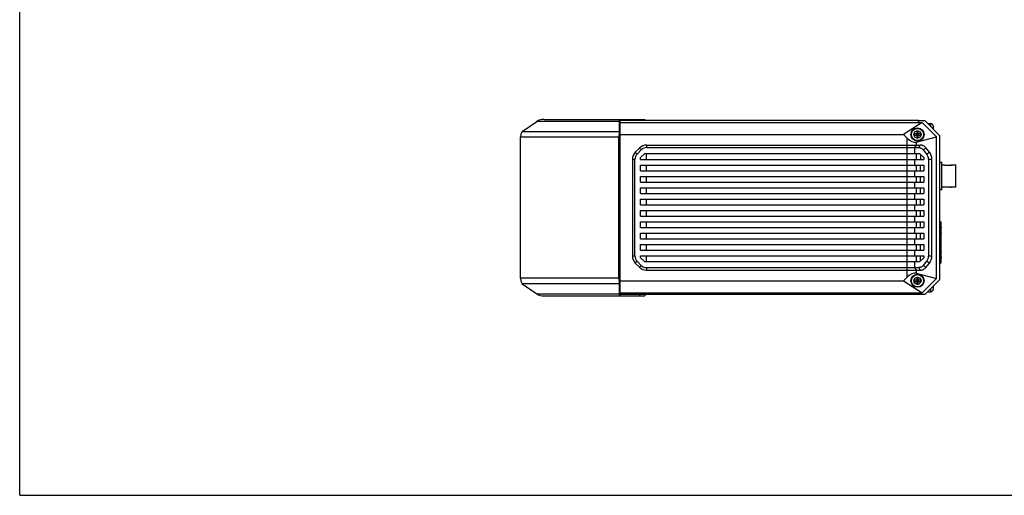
# Model space of a CAD drawing. Header units: millimetres. Extents: x 0 to 594, y 0 to 420.
# Tile 1 of 10: x 0 to 391, y 0 to 189. Entities that reach past the tile are written whole.
import ezdxf

# ---------------------------------------------------------------- set-up
doc = ezdxf.new("R2010")
doc.units = ezdxf.units.MM
doc.header["$LTSCALE"] = 32.67
doc.layers.get('0').update_dxf_attribs({"linetype": 'CONTINUOUS'})
doc.layers.add('00_COMPONENTS', color=7, linetype='CONTINUOUS')
doc.layers.add('20_ALL_FEATURES', color=7, linetype='CONTINUOUS')

msp = doc.modelspace()

# ---------------------------------------------------------------- linework, layer by layer
at = {"color": 7}
for q in [(0, 420), (594, 0)]:
    msp.add_line((0, 0), q, dxfattribs=at)
at = {"layer": '00_COMPONENTS', "color": 7}
for p, q in [((238.098, 148.581), (238.098, 79.581)), ((356.598, 148.581), (238.098, 148.581)), ((356.598, 147.894), (356.598, 148.581)), ((356.698, 148.581), (359.098, 148.581)), ((356.698, 148.581), (356.698, 147.894)), ((359.098, 148.581), (365.098, 142.581)), ((238.098, 147.894), (358.048, 147.894)), ((358.048, 147.894), (350.698, 143.081)), ((363.723, 142.219), (358.048, 147.894)), ((360.478, 147.406), (361.508, 147.406)), ((360.478, 147.406), (360.478, 147.201)), ((362.508, 146.406), (362.508, 145.171)), ((238.098, 143.081), (350.698, 143.081)), ((350.698, 143.081), (352.147, 141.632)), ((355.678, 143.331), (354.878, 143.331)), ((354.878, 143.331), (354.878, 142.831)), ((354.878, 142.831), (355.678, 142.831)), ((355.676, 140.097), (363.723, 142.219)), ((355.89, 142.743), (356.566, 143.419)), ((355.89, 143.419), (356.566, 142.743)), ((356.478, 144.431), (355.978, 144.431)), ((355.978, 144.431), (355.978, 143.631)), ((355.978, 143.331), (356.478, 143.331)), ((355.978, 143.331), (355.978, 142.831)), ((355.978, 143.081), (356.478, 143.081)), ((356.478, 142.831), (355.978, 142.831)), ((355.978, 142.531), (355.978, 141.731)), ((355.978, 141.731), (356.478, 141.731)), ((356.228, 142.831), (356.228, 143.331)), ((356.478, 143.631), (356.478, 144.431)), ((356.478, 142.831), (356.478, 143.331)), ((356.478, 141.731), (356.478, 142.531)), ((357.578, 143.331), (356.778, 143.331)), ((356.778, 142.831), (357.578, 142.831)), ((357.578, 142.831), (357.578, 143.331)), ((363.723, 85.944), (363.723, 142.219)), ((365.098, 85.581), (365.098, 142.581)), ((245.926, 137.71), (244.269, 136.053)), ((244.976, 135.346), (246.633, 137.003)), ((248.755, 138.881), (357.369, 138.881)), ((248.755, 137.881), (356.78, 137.881)), ((358.496, 137.003), (359.836, 135.346)), ((360.996, 136.053), (359.656, 137.71)), ((243.098, 133.224), (243.098, 94.938)), ((244.098, 94.938), (244.098, 133.224)), ((246.398, 133.931), (247.898, 135.431)), ((246.398, 133.231), (246.398, 133.931)), ((246.398, 133.231), (358.698, 133.231)), ((357.198, 135.431), (247.898, 135.431)), ((357.198, 135.431), (358.698, 133.931)), ((358.698, 133.931), (358.698, 133.231)), ((360.547, 133.224), (360.547, 94.938)), ((361.944, 94.938), (361.944, 133.224)), ((365.173, 132.831), (365.173, 134.831)), ((246.398, 128.731), (246.398, 130.931)), ((246.398, 130.931), (358.698, 130.931)), ((358.698, 130.931), (358.698, 128.731)), ((246.398, 128.731), (358.698, 128.731)), ((246.398, 124.231), (246.398, 126.431)), ((246.398, 126.431), (358.698, 126.431)), ((358.698, 126.431), (358.698, 124.231)), ((246.398, 124.231), (358.698, 124.231)), ((246.398, 119.731), (246.398, 121.931)), ((246.398, 121.931), (358.698, 121.931)), ((358.698, 121.931), (358.698, 119.731)), ((246.398, 119.731), (358.698, 119.731)), ((246.398, 115.231), (246.398, 117.431)), ((246.398, 117.431), (358.698, 117.431)), ((358.698, 117.431), (358.698, 115.231)), ((365.173, 118.431), (365.173, 120.431)), ((246.398, 115.231), (358.698, 115.231)), ((246.398, 110.731), (246.398, 112.931)), ((246.398, 112.931), (358.698, 112.931)), ((246.398, 110.731), (358.698, 110.731)), ((358.698, 112.931), (358.698, 110.731)), ((246.398, 106.231), (246.398, 108.431)), ((246.398, 108.431), (358.698, 108.431)), ((246.398, 106.231), (358.698, 106.231)), ((358.698, 108.431), (358.698, 106.231)), ((365.198, 108.371), (365.098, 108.371)), ((365.098, 108.171), (365.198, 108.171)), ((365.198, 107.971), (365.098, 107.971)), ((365.198, 106.526), (365.098, 106.521)), ((365.098, 106.013), (365.101, 106.013)), ((365.098, 106.009), (365.14, 106.012)), ((365.112, 108.171), (365.112, 108.371)), ((365.198, 108.171), (365.198, 108.371)), ((365.341, 106.021), (365.358, 106.022)), ((365.348, 106.528), (365.348, 106.035)), ((365.598, 107.971), (365.398, 107.971)), ((365.598, 92.591), (365.598, 107.971)), ((246.398, 101.731), (246.398, 103.931)), ((246.398, 103.931), (358.698, 103.931)), ((246.398, 101.731), (358.698, 101.731)), ((358.698, 103.931), (358.698, 101.731)), ((365.14, 104.351), (365.098, 104.353)), ((365.098, 103.841), (365.198, 103.836)), ((365.098, 102.381), (365.598, 102.381)), ((365.098, 102.331), (365.348, 102.331)), ((365.303, 103.832), (365.318, 103.832)), ((365.318, 103.832), (365.415, 103.828)), ((365.358, 104.34), (365.341, 104.341)), ((365.348, 104.328), (365.348, 103.835)), ((365.348, 102.381), (365.348, 98.181)), ((365.398, 102.381), (365.398, 98.181)), ((365.418, 103.828), (365.415, 103.828)), ((365.425, 103.828), (365.418, 103.828)), ((365.435, 103.828), (365.425, 103.828)), ((246.398, 97.231), (246.398, 99.431)), ((246.398, 99.431), (358.698, 99.431)), ((358.698, 99.431), (358.698, 97.231)), ((365.348, 98.231), (365.098, 98.231)), ((365.098, 98.181), (365.598, 98.181)), ((246.398, 97.231), (358.698, 97.231)), ((246.398, 94.231), (246.398, 94.931)), ((246.398, 94.931), (358.698, 94.931)), ((247.898, 92.731), (246.398, 94.231)), ((357.198, 92.731), (358.698, 94.231)), ((358.698, 94.931), (358.698, 94.231)), ((365.198, 96.726), (365.098, 96.721)), ((365.098, 96.213), (365.101, 96.213)), ((365.098, 96.209), (365.14, 96.212)), ((365.14, 94.551), (365.098, 94.553)), ((365.098, 94.041), (365.198, 94.036)), ((365.198, 96.726), (365.324, 96.731)), ((365.324, 96.731), (365.395, 96.734)), ((365.341, 96.221), (365.358, 96.222)), ((365.358, 94.54), (365.341, 94.541)), ((365.348, 96.728), (365.348, 96.235)), ((365.348, 94.528), (365.348, 94.035)), ((365.395, 96.734), (365.409, 96.734)), ((365.409, 96.734), (365.412, 96.735)), ((365.412, 96.735), (365.415, 96.734)), ((365.412, 96.734), (365.415, 96.734)), ((365.43, 94.028), (365.415, 94.028)), ((244.269, 92.11), (245.926, 90.453)), ((246.633, 91.16), (244.976, 92.817)), ((247.898, 92.731), (357.198, 92.731)), ((248.755, 90.281), (356.78, 90.281)), ((359.836, 92.817), (358.496, 91.16)), ((359.656, 90.453), (360.996, 92.11)), ((365.198, 92.591), (365.098, 92.591)), ((365.198, 92.391), (365.098, 92.391)), ((365.098, 92.191), (365.198, 92.191)), ((365.112, 92.191), (365.112, 92.391)), ((365.198, 92.191), (365.198, 92.391)), ((365.598, 92.591), (365.398, 92.591)), ((248.755, 89.281), (357.369, 89.281)), ((352.147, 86.53), (350.698, 85.081)), ((355.676, 88.065), (363.723, 85.944)), ((356.478, 86.431), (355.978, 86.431)), ((355.978, 86.431), (355.978, 85.631)), ((356.478, 85.631), (356.478, 86.431)), ((238.098, 85.081), (350.698, 85.081)), ((350.698, 85.081), (358.048, 80.269)), ((355.678, 85.331), (354.878, 85.331)), ((354.878, 85.331), (354.878, 84.831)), ((354.878, 84.831), (355.678, 84.831)), ((355.89, 85.419), (356.566, 84.743)), ((355.89, 84.743), (356.566, 85.419)), ((355.978, 85.331), (356.478, 85.331)), ((355.978, 85.331), (355.978, 84.831)), ((355.978, 85.081), (356.478, 85.081)), ((356.478, 84.831), (355.978, 84.831)), ((355.978, 84.531), (355.978, 83.731)), ((355.978, 83.731), (356.478, 83.731)), ((356.228, 84.831), (356.228, 85.331)), ((356.478, 84.831), (356.478, 85.331)), ((356.478, 83.731), (356.478, 84.531)), ((357.578, 85.331), (356.778, 85.331)), ((356.778, 84.831), (357.578, 84.831)), ((357.578, 84.831), (357.578, 85.331)), ((358.048, 80.269), (363.723, 85.944)), ((365.098, 85.581), (359.098, 79.581)), ((362.508, 82.991), (362.508, 81.756)), ((238.098, 80.269), (358.048, 80.269)), ((356.598, 79.581), (238.098, 79.581)), ((356.598, 79.581), (356.598, 80.269)), ((356.698, 79.581), (356.698, 80.269)), ((359.098, 79.581), (356.698, 79.581)), ((360.478, 80.961), (360.478, 80.756)), ((360.478, 80.756), (361.508, 80.756))]:
    msp.add_line(p, q, dxfattribs=at)
at = {"layer": '00_COMPONENTS', "color": 4}
for p, q in [((361.508, 146.171), (361.508, 147.406)), ((352.147, 86.53), (352.147, 141.632)), ((246.633, 137.003), (245.926, 137.71)), ((248.755, 138.881), (248.755, 137.881)), ((355.676, 138.881), (355.088, 137.881)), ((355.088, 137.881), (355.088, 135.431)), ((355.676, 140.097), (355.676, 138.881)), ((356.78, 137.881), (357.369, 138.881)), ((359.656, 137.71), (358.496, 137.003)), ((244.098, 133.224), (243.098, 133.224)), ((244.269, 136.053), (244.976, 135.346)), ((248.634, 135.431), (248.634, 133.231)), ((355.088, 133.231), (355.088, 130.931)), ((355.676, 135.431), (355.676, 133.231)), ((357.478, 135.152), (357.478, 133.231)), ((359.836, 135.346), (360.996, 136.053)), ((361.944, 133.224), (360.547, 133.224)), ((248.634, 130.931), (248.634, 128.731)), ((355.676, 130.931), (355.676, 128.731)), ((357.478, 128.731), (357.478, 130.931)), ((248.634, 126.431), (248.634, 124.231)), ((355.088, 128.731), (355.088, 126.431)), ((355.676, 126.431), (355.676, 124.231)), ((357.478, 124.231), (357.478, 126.431)), ((248.634, 121.931), (248.634, 119.731)), ((355.088, 124.231), (355.088, 121.931)), ((355.676, 121.931), (355.676, 119.731)), ((357.478, 119.731), (357.478, 121.931)), ((248.634, 117.431), (248.634, 115.231)), ((355.088, 119.731), (355.088, 117.431)), ((355.676, 117.431), (355.676, 115.231)), ((357.478, 115.231), (357.478, 117.431)), ((355.088, 115.231), (355.088, 112.931)), ((248.634, 112.931), (248.634, 110.731)), ((355.088, 110.731), (355.088, 108.431)), ((355.676, 112.931), (355.676, 110.731)), ((357.478, 110.731), (357.478, 112.931)), ((248.634, 108.431), (248.634, 106.231)), ((355.088, 106.231), (355.088, 103.931)), ((355.676, 108.431), (355.676, 106.231)), ((357.478, 106.231), (357.478, 108.431)), ((365.098, 108.515), (365.14, 108.628)), ((365.14, 106.012), (365.098, 106.012)), ((365.14, 104.351), (365.14, 106.012)), ((365.198, 107.971), (365.198, 106.526)), ((365.537, 106.035), (365.354, 106.035)), ((365.598, 106.285), (365.398, 106.285)), ((365.537, 108.257), (365.495, 108.238)), ((248.634, 103.931), (248.634, 101.731)), ((355.088, 101.731), (355.088, 99.431)), ((355.676, 103.931), (355.676, 101.731)), ((357.478, 101.731), (357.478, 103.931)), ((365.14, 104.351), (365.098, 104.351)), ((365.198, 103.836), (365.198, 102.381)), ((365.537, 104.328), (365.354, 104.328)), ((248.634, 99.431), (248.634, 97.231)), ((355.676, 99.431), (355.676, 97.231)), ((357.478, 97.231), (357.478, 99.431)), ((365.198, 98.181), (365.198, 96.726)), ((243.098, 94.938), (244.098, 94.938)), ((248.634, 94.931), (248.634, 92.731)), ((355.088, 97.231), (355.088, 94.931)), ((355.676, 94.931), (355.676, 92.731)), ((357.478, 93.011), (357.478, 94.931)), ((360.547, 94.938), (361.944, 94.938)), ((365.14, 96.212), (365.098, 96.212)), ((365.098, 94.551), (365.14, 94.551)), ((365.14, 94.551), (365.14, 96.212)), ((365.198, 94.036), (365.198, 92.591)), ((365.537, 96.235), (365.354, 96.235)), ((365.537, 94.528), (365.354, 94.528)), ((365.598, 94.278), (365.398, 94.278)), ((244.976, 92.817), (244.269, 92.11)), ((245.926, 90.453), (246.633, 91.16)), ((248.755, 90.281), (248.755, 89.281)), ((355.088, 92.731), (355.088, 90.281)), ((355.088, 90.281), (355.676, 89.281)), ((357.369, 89.281), (356.78, 90.281)), ((358.496, 91.16), (359.656, 90.453)), ((360.996, 92.11), (359.836, 92.817)), ((365.14, 91.934), (365.098, 92.048)), ((365.537, 92.306), (365.495, 92.324)), ((355.676, 89.281), (355.676, 88.065)), ((361.508, 80.756), (361.508, 81.991))]:
    msp.add_line(p, q, dxfattribs=at)
at = {"layer": '00_COMPONENTS', "color": 7}
for centre, radius in [((356.228, 143.081), 2.6), ((356.228, 143.081), 2.425), ((356.228, 85.081), 2.6), ((356.228, 85.081), 2.425)]:
    msp.add_circle(centre, radius, dxfattribs=at)
at = {"layer": '00_COMPONENTS', "color": 4}
for centre in [(356.228, 143.081), (356.228, 85.081)]:
    msp.add_circle(centre, 1.425, dxfattribs=at)
at = {"layer": '00_COMPONENTS', "color": 7}
for centre, radius, start, end in [((361.508, 146.406), 1, 0, 90), ((355.678, 143.631), 0.3, 270, 360), ((355.678, 142.531), 0.3, 0, 90), ((356.778, 143.631), 0.3, 180, 270), ((356.778, 142.531), 0.3, 90, 180), ((248.755, 134.881), 4, 90, 135), ((248.755, 134.881), 3, 90, 135), ((247.098, 133.224), 4, 135, 180), ((247.098, 133.224), 3, 135, 180), ((364.973, 134.831), 0.2, 0, 51.30983), ((364.973, 132.831), 0.2, 308.69017, 360), ((364.973, 120.431), 0.2, 0, 51.30983), ((364.973, 118.431), 0.2, 308.69017, 360), ((362.653, 101.871), 7.2, 69.79478, 70.14856), ((364.898, 107.971), 0.5, 53.13816, 66.41944), ((365.048, 107.821), 0.3, 17.01659, 80.40483), ((364.898, 107.971), 0.7, 0, 69.79478), ((365.198, 107.971), 0.4, 0, 90), ((365.198, 107.971), 0.2, 360, 90), ((364.031, 141.471), 34.964, 271.91237, 272.26798), ((365.198, 106.781), 0.4, 292.02519, 299.43318), ((365.431, 106.144), 0.391, 89.98239, 92.3667), ((364.273, 84.536), 19.834, 86.91376, 87.49543), ((363.432, 51.621), 52.245, 87.94759, 88.06357), ((365.417, 103.832), 0.0045, 242.9434, 250.73856), ((247.098, 94.938), 4, 180, 225), ((247.098, 94.938), 3, 180, 225), ((364.273, 74.736), 19.834, 86.91376, 87.49543), ((365.318, 94.097), 0.0685, 286.76035, 291.78629), ((365.198, 93.781), 0.4, 60.56652, 67.97481), ((365.431, 96.333), 0.401, 90.06974, 92.39149), ((248.755, 93.281), 4, 225, 270), ((248.755, 93.281), 3, 225, 270), ((365.048, 92.741), 0.3, 279.59517, 342.98322), ((364.898, 92.591), 0.5, 293.58055, 306.86184), ((362.653, 98.691), 7.2, 289.85144, 290.20522), ((364.898, 92.591), 0.7, 290.20522, 359.38131), ((365.198, 92.591), 0.4, 270, 0.00001), ((365.198, 92.591), 0.2, 270, 0.00002), ((355.678, 85.631), 0.3, 270, 360), ((355.678, 84.531), 0.3, 0, 90), ((356.778, 85.631), 0.3, 180, 270), ((356.778, 84.531), 0.3, 90, 180), ((361.508, 81.756), 1, 270, 360)]:
    msp.add_arc(centre, radius, start, end, dxfattribs=at)
at = {"layer": '00_COMPONENTS', "color": 4}
msp.add_arc((365.497, 128.34), 24.262, 269.76495, 270.23726, dxfattribs=at)
at = {"layer": '00_COMPONENTS', "color": 7}
for centre, major_axis, start_param, end_param in [((352.147, 152.057), (-3.597, 11.941), -3.7843827, -3.1555864), ((352.147, 76.105), (3.597, 11.941), 0.0139938, 0.64279)]:
    msp.add_ellipse(centre, major_axis=major_axis, ratio=0.4021896, start_param=start_param, end_param=end_param, dxfattribs=at)
for points, knots in [([(356.78, 137.881), (356.86, 137.881), (357.019, 137.872), (357.256, 137.828), (357.487, 137.756), (357.79, 137.622), (358.145, 137.385), (358.386, 137.138), (358.496, 137.003)], [0, 0, 0, 0, 0.1196504, 0.2399018, 0.3613279, 0.4844381, 0.7369442, 1, 1, 1, 1]), ([(359.656, 137.71), (359.51, 137.891), (359.188, 138.22), (358.714, 138.536), (358.311, 138.714), (358.002, 138.81), (357.687, 138.868), (357.475, 138.881), (357.369, 138.881)], [0, 0, 0, 0, 0.2630559, 0.515562, 0.6386721, 0.7600981, 0.8803499, 1, 1, 1, 1]), ([(359.836, 135.346), (359.95, 135.204), (360.155, 134.893), (360.379, 134.373), (360.516, 133.81), (360.547, 133.42), (360.547, 133.224)], [0, 0, 0, 0, 0.2395981, 0.4877227, 0.7421802, 1, 1, 1, 1]), ([(361.944, 133.224), (361.944, 133.485), (361.902, 134.005), (361.719, 134.756), (361.422, 135.449), (361.149, 135.864), (360.996, 136.053)], [0, 0, 0, 0, 0.2578199, 0.5122773, 0.7604018, 1, 1, 1, 1]), ([(365.101, 106.013), (365.151, 106.017), (365.221, 106.021), (365.305, 106.029), (365.339, 106.033), (365.354, 106.035)], [0, 0, 0, 0, 0.5916296, 0.8226902, 1, 1, 1, 1]), ([(365.14, 106.012), (365.157, 106.012), (365.224, 106.015), (365.291, 106.019), (365.341, 106.021)], [0, 0, 0, 0, 0.2669097, 1, 1, 1, 1]), ([(365.481, 107.886), (365.459, 107.886), (365.413, 107.89), (365.343, 107.905), (365.269, 107.931), (365.221, 107.956), (365.198, 107.971)], [0, 0, 0, 0, 0.2139785, 0.4596247, 0.7254861, 1, 1, 1, 1]), ([(365.338, 106.531), (365.347, 106.529), (365.363, 106.52), (365.38, 106.496), (365.39, 106.468), (365.395, 106.435), (365.397, 106.4), (365.398, 106.349), (365.398, 106.311), (365.398, 106.285)], [0, 0, 0, 0, 0.1016558, 0.2030312, 0.3136976, 0.4366462, 0.5695548, 0.7093257, 1, 1, 1, 1]), ([(365.398, 106.285), (365.398, 106.27), (365.398, 106.24), (365.398, 106.197), (365.397, 106.157), (365.395, 106.12), (365.391, 106.087), (365.384, 106.062), (365.374, 106.045), (365.363, 106.037), (365.357, 106.036), (365.354, 106.035)], [0, 0, 0, 0, 0.1684254, 0.332459, 0.4878158, 0.6295818, 0.7520921, 0.8522515, 0.931375, 0.9659609, 1, 1, 1, 1]), ([(365.358, 106.022), (365.393, 106.024), (365.452, 106.028), (365.511, 106.032), (365.537, 106.035)], [0, 0, 0, 0, 0.5730107, 1, 1, 1, 1]), ([(365.377, 107.898), (365.381, 107.902), (365.388, 107.911), (365.394, 107.929), (365.397, 107.949), (365.398, 107.964), (365.398, 107.971)], [0, 0, 0, 0, 0.2144897, 0.4481392, 0.7095835, 1, 1, 1, 1]), ([(365.598, 106.285), (365.598, 106.305), (365.598, 106.343), (365.597, 106.397), (365.591, 106.442), (365.576, 106.478), (365.551, 106.506), (365.518, 106.523), (365.477, 106.533), (365.447, 106.535), (365.431, 106.535)], [0, 0, 0, 0, 0.1709538, 0.3221015, 0.4469251, 0.5511597, 0.6474041, 0.7496511, 0.8662937, 1, 1, 1, 1]), ([(365.598, 107.971), (365.598, 107.964), (365.597, 107.951), (365.592, 107.933), (365.583, 107.917), (365.57, 107.905), (365.552, 107.896), (365.523, 107.887), (365.498, 107.886), (365.481, 107.886)], [0, 0, 0, 0, 0.1262402, 0.2369639, 0.3399404, 0.4441891, 0.5580667, 0.6872733, 1, 1, 1, 1]), ([(365.598, 106.285), (365.598, 106.251), (365.598, 106.203), (365.596, 106.142), (365.592, 106.106), (365.585, 106.077), (365.574, 106.055), (365.557, 106.04), (365.544, 106.036), (365.537, 106.035)], [0, 0, 0, 0, 0.3686022, 0.5261183, 0.6581739, 0.764491, 0.85059, 0.925287, 1, 1, 1, 1]), ([(365.354, 104.328), (365.339, 104.33), (365.304, 104.334), (365.219, 104.341), (365.148, 104.346), (365.098, 104.349)], [0, 0, 0, 0, 0.1770184, 0.4080937, 1, 1, 1, 1]), ([(365.398, 104.078), (365.398, 104.052), (365.398, 104.013), (365.397, 103.963), (365.395, 103.927), (365.39, 103.895), (365.38, 103.866), (365.363, 103.843), (365.347, 103.834), (365.338, 103.831)], [0, 0, 0, 0, 0.2906799, 0.430452, 0.5633598, 0.6863036, 0.7969641, 0.8983364, 1, 1, 1, 1]), ([(365.354, 104.328), (365.357, 104.327), (365.363, 104.325), (365.371, 104.32), (365.377, 104.312), (365.385, 104.298), (365.391, 104.275), (365.395, 104.243), (365.397, 104.206), (365.398, 104.165), (365.398, 104.122), (365.398, 104.093), (365.398, 104.078)], [0, 0, 0, 0, 0.0340251, 0.0686061, 0.1061326, 0.1481222, 0.2482531, 0.3707035, 0.5123823, 0.6676889, 0.8316279, 1, 1, 1, 1]), ([(365.537, 104.328), (365.511, 104.33), (365.452, 104.335), (365.393, 104.338), (365.358, 104.34)], [0, 0, 0, 0, 0.4269912, 1, 1, 1, 1]), ([(365.598, 104.078), (365.598, 104.058), (365.598, 104.02), (365.597, 103.967), (365.591, 103.922), (365.577, 103.886), (365.553, 103.858), (365.526, 103.844), (365.502, 103.836), (365.481, 103.831), (365.462, 103.829), (365.447, 103.828), (365.439, 103.828), (365.435, 103.828)], [0, 0, 0, 0, 0.1711733, 0.3228257, 0.4484085, 0.5532291, 0.6496198, 0.7513941, 0.8073061, 0.8672944, 0.9315255, 0.9652491, 1, 1, 1, 1]), ([(365.598, 104.078), (365.598, 104.112), (365.598, 104.16), (365.596, 104.221), (365.592, 104.257), (365.585, 104.286), (365.574, 104.308), (365.557, 104.323), (365.544, 104.327), (365.537, 104.328)], [0, 0, 0, 0, 0.3685853, 0.5260987, 0.6581552, 0.7644857, 0.8505873, 0.925287, 1, 1, 1, 1]), ([(360.547, 94.938), (360.547, 94.742), (360.516, 94.353), (360.379, 93.79), (360.155, 93.27), (359.95, 92.958), (359.836, 92.817)], [0, 0, 0, 0, 0.2578198, 0.5122773, 0.7604019, 1, 1, 1, 1]), ([(360.996, 92.11), (361.149, 92.298), (361.422, 92.713), (361.719, 93.407), (361.902, 94.158), (361.944, 94.677), (361.944, 94.938)], [0, 0, 0, 0, 0.2395982, 0.4877227, 0.7421801, 1, 1, 1, 1]), ([(365.354, 94.528), (365.339, 94.53), (365.304, 94.534), (365.219, 94.541), (365.148, 94.546), (365.098, 94.549)], [0, 0, 0, 0, 0.1770184, 0.4080937, 1, 1, 1, 1]), ([(365.101, 96.213), (365.151, 96.217), (365.221, 96.221), (365.305, 96.229), (365.339, 96.233), (365.354, 96.235)], [0, 0, 0, 0, 0.5916444, 0.822706, 1, 1, 1, 1]), ([(365.14, 96.212), (365.157, 96.212), (365.224, 96.215), (365.291, 96.219), (365.341, 96.221)], [0, 0, 0, 0, 0.2669097, 1, 1, 1, 1]), ([(365.198, 94.036), (365.217, 94.036), (365.289, 94.033), (365.361, 94.03), (365.415, 94.028)], [0, 0, 0, 0, 0.263304, 1, 1, 1, 1]), ([(365.398, 96.485), (365.398, 96.511), (365.398, 96.549), (365.397, 96.6), (365.395, 96.635), (365.39, 96.668), (365.38, 96.696), (365.363, 96.72), (365.347, 96.729), (365.338, 96.731)], [0, 0, 0, 0, 0.2906369, 0.4304076, 0.563325, 0.6862943, 0.7969875, 0.8983752, 1, 1, 1, 1]), ([(365.343, 94.033), (365.352, 94.036), (365.367, 94.047), (365.382, 94.07), (365.39, 94.099), (365.395, 94.131), (365.397, 94.166), (365.398, 94.215), (365.398, 94.253), (365.398, 94.278)], [0, 0, 0, 0, 0.1001085, 0.2021453, 0.3140626, 0.4378307, 0.5709119, 0.7104366, 1, 1, 1, 1]), ([(365.354, 96.235), (365.357, 96.236), (365.363, 96.237), (365.374, 96.245), (365.384, 96.262), (365.391, 96.287), (365.395, 96.32), (365.397, 96.357), (365.398, 96.397), (365.398, 96.44), (365.398, 96.47), (365.398, 96.485)], [0, 0, 0, 0, 0.0340419, 0.0686339, 0.1477689, 0.2479298, 0.3704418, 0.5122055, 0.6675426, 0.831562, 1, 1, 1, 1]), ([(365.398, 94.278), (365.398, 94.293), (365.398, 94.322), (365.398, 94.365), (365.397, 94.406), (365.395, 94.443), (365.391, 94.475), (365.384, 94.501), (365.374, 94.518), (365.363, 94.525), (365.357, 94.527), (365.354, 94.528)], [0, 0, 0, 0, 0.1684179, 0.3324379, 0.4877881, 0.6295607, 0.7520794, 0.8522452, 0.9313727, 0.9659599, 1, 1, 1, 1]), ([(365.358, 96.222), (365.393, 96.224), (365.452, 96.228), (365.511, 96.232), (365.537, 96.235)], [0, 0, 0, 0, 0.5730107, 1, 1, 1, 1]), ([(365.537, 94.528), (365.511, 94.53), (365.452, 94.535), (365.393, 94.538), (365.358, 94.54)], [0, 0, 0, 0, 0.4269912, 1, 1, 1, 1]), ([(365.598, 94.278), (365.598, 94.258), (365.598, 94.219), (365.597, 94.166), (365.591, 94.121), (365.576, 94.084), (365.551, 94.057), (365.517, 94.039), (365.476, 94.03), (365.446, 94.028), (365.43, 94.028)], [0, 0, 0, 0, 0.1708645, 0.3219032, 0.4466626, 0.5507679, 0.647024, 0.749357, 0.866142, 1, 1, 1, 1]), ([(365.598, 96.485), (365.598, 96.505), (365.598, 96.543), (365.597, 96.597), (365.591, 96.642), (365.576, 96.678), (365.551, 96.706), (365.518, 96.723), (365.477, 96.733), (365.447, 96.735), (365.431, 96.735)], [0, 0, 0, 0, 0.1709242, 0.3220611, 0.446936, 0.5511403, 0.64741, 0.7496601, 0.8663024, 1, 1, 1, 1]), ([(365.598, 96.485), (365.598, 96.451), (365.598, 96.403), (365.596, 96.342), (365.592, 96.306), (365.585, 96.277), (365.574, 96.255), (365.557, 96.24), (365.544, 96.236), (365.537, 96.235)], [0, 0, 0, 0, 0.3686028, 0.5261218, 0.6581743, 0.7644894, 0.8505894, 0.9252874, 1, 1, 1, 1]), ([(365.537, 94.528), (365.544, 94.527), (365.557, 94.523), (365.574, 94.508), (365.585, 94.486), (365.592, 94.458), (365.596, 94.422), (365.598, 94.362), (365.598, 94.314), (365.598, 94.281)], [0, 0, 0, 0, 0.0749833, 0.1498815, 0.2360297, 0.3422115, 0.4739853, 0.6312448, 1, 1, 1, 1]), ([(358.496, 91.16), (358.386, 91.024), (358.145, 90.778), (357.79, 90.54), (357.487, 90.407), (357.256, 90.335), (357.019, 90.291), (356.86, 90.281), (356.78, 90.281)], [0, 0, 0, 0, 0.2630558, 0.5155619, 0.6386721, 0.7600982, 0.8803496, 1, 1, 1, 1]), ([(357.369, 89.281), (357.475, 89.281), (357.687, 89.294), (358.002, 89.352), (358.311, 89.448), (358.714, 89.627), (359.188, 89.943), (359.51, 90.272), (359.656, 90.453)], [0, 0, 0, 0, 0.1196501, 0.2399019, 0.3613279, 0.484438, 0.7369441, 1, 1, 1, 1]), ([(365.198, 92.591), (365.221, 92.606), (365.269, 92.631), (365.343, 92.658), (365.413, 92.673), (365.459, 92.677), (365.481, 92.677)], [0, 0, 0, 0, 0.2745126, 0.5403732, 0.7860197, 1, 1, 1, 1]), ([(365.398, 92.591), (365.398, 92.599), (365.397, 92.613), (365.394, 92.634), (365.388, 92.651), (365.381, 92.661), (365.377, 92.665)], [0, 0, 0, 0, 0.2904825, 0.5519686, 0.7855473, 1, 1, 1, 1]), ([(365.481, 92.677), (365.498, 92.677), (365.523, 92.675), (365.552, 92.667), (365.57, 92.658), (365.583, 92.645), (365.592, 92.63), (365.597, 92.612), (365.598, 92.598), (365.598, 92.591)], [0, 0, 0, 0, 0.3127728, 0.4419922, 0.5558822, 0.6601667, 0.7631618, 0.8738101, 1, 1, 1, 1])]:
    msp.add_open_spline(points, degree=3, knots=knots, dxfattribs=at)
at = {"layer": '00_COMPONENTS', "color": 4}
msp.add_open_spline([(365.598, 96.485), (365.531, 96.485), (365.464, 96.485), (365.398, 96.485)], degree=3, dxfattribs=at)
at = {"layer": '20_ALL_FEATURES', "color": 7}
for p, q in [((208.133, 149.101), (248.093, 149.101)), ((237.918, 149.101), (238.093, 148.926)), ((238.093, 148.926), (238.093, 79.236)), ((248.093, 149.101), (248.093, 148.581)), ((199.397, 144.275), (205.173, 148.251)), ((237.832, 148.251), (237.832, 144.265)), ((238.093, 147.681), (238.098, 147.681)), ((198.748, 86.048), (198.748, 142.115)), ((199.39, 144.265), (199.397, 144.275)), ((237.795, 86.048), (237.795, 142.115)), ((237.818, 86.048), (237.818, 142.115)), ((365.098, 132.081), (365.898, 132.081)), ((365.898, 121.081), (365.898, 132.081)), ((365.898, 131.006), (366.898, 131.006)), ((366.898, 130.942), (366.898, 131.006)), ((366.898, 130.942), (369.998, 130.942)), ((369.998, 131.006), (371.398, 131.006)), ((369.998, 131.006), (369.998, 130.942)), ((371.398, 122.156), (371.398, 131.006)), ((366.898, 122.156), (365.898, 122.156)), ((369.998, 122.22), (366.898, 122.22)), ((366.898, 122.156), (366.898, 122.22)), ((369.998, 122.22), (369.998, 122.156)), ((371.398, 122.156), (369.998, 122.156)), ((365.898, 121.081), (365.098, 121.081)), ((199.39, 83.898), (199.397, 83.888)), ((199.397, 83.888), (205.173, 79.912)), ((237.832, 83.898), (237.832, 79.912)), ((208.133, 79.062), (248.093, 79.062)), ((238.093, 79.236), (237.918, 79.062)), ((238.098, 80.481), (238.093, 80.481)), ((248.093, 79.581), (248.093, 79.062))]:
    msp.add_line(p, q, dxfattribs=at)
at = {"layer": '20_ALL_FEATURES', "color": 4}
for p, q in [((246.093, 148.581), (246.093, 149.101)), ((237.832, 148.251), (205.173, 148.251)), ((238.093, 148.126), (237.832, 148.251)), ((198.748, 142.115), (237.818, 142.115)), ((199.39, 144.265), (237.832, 144.265)), ((237.832, 144.265), (238.093, 144.139)), ((237.818, 86.048), (198.748, 86.048)), ((237.832, 83.898), (199.39, 83.898)), ((238.093, 84.023), (237.832, 83.898)), ((205.173, 79.912), (237.832, 79.912)), ((237.832, 79.912), (238.093, 80.037)), ((246.093, 79.062), (246.093, 79.581))]:
    msp.add_line(p, q, dxfattribs=at)
at = {"layer": '20_ALL_FEATURES', "color": 7}
for centre, radius, start, end in [((239.101, 142.115), 1.283, 141.76412, 180.0163), ((369.498, 130.381), 0.6, 69.2253, 110.76339), ((369.498, 122.781), 0.6, 249.23647, 290.7747), ((239.101, 86.047), 1.283, 179.98376, 218.23585)]:
    msp.add_arc(centre, radius, start, end, dxfattribs=at)
for centre, start_param, end_param in [((208.133, 146.101), 1.5707963, 2.3427555), ((208.133, 82.062), -2.3427555, -1.5707963)]:
    msp.add_ellipse(centre, major_axis=(4.243, 0), ratio=0.7071068, start_param=start_param, end_param=end_param, dxfattribs=at)
for points, knots in [([(237.918, 149.101), (237.916, 149.101), (237.913, 149.099), (237.909, 149.094), (237.905, 149.085), (237.9, 149.07), (237.895, 149.048), (237.889, 149.019), (237.884, 148.983), (237.878, 148.941), (237.871, 148.871), (237.861, 148.767), (237.851, 148.621), (237.841, 148.446), (237.835, 148.319), (237.832, 148.251)], [0, 0, 0, 0, 0.0076069, 0.0133161, 0.0206216, 0.0403881, 0.0673329, 0.1016423, 0.14344, 0.1928405, 0.2499525, 0.3877875, 0.557965, 0.7616617, 1, 1, 1, 1]), ([(199.39, 144.265), (199.285, 144.121), (199.099, 143.804), (198.899, 143.279), (198.776, 142.708), (198.748, 142.314), (198.748, 142.115)], [0, 0, 0, 0, 0.2339147, 0.4810806, 0.737976, 1, 1, 1, 1]), ([(237.832, 144.265), (237.826, 144.125), (237.816, 143.817), (237.799, 143.1), (237.795, 142.523), (237.795, 142.115)], [0, 0, 0, 0, 0.1946503, 0.4308054, 1, 1, 1, 1]), ([(198.748, 86.048), (198.748, 85.849), (198.776, 85.454), (198.899, 84.884), (199.099, 84.359), (199.285, 84.042), (199.39, 83.898)], [0, 0, 0, 0, 0.262024, 0.5189194, 0.7660853, 1, 1, 1, 1]), ([(237.795, 86.048), (237.795, 85.64), (237.799, 85.063), (237.816, 84.346), (237.826, 84.037), (237.832, 83.898)], [0, 0, 0, 0, 0.5691914, 0.8053467, 1, 1, 1, 1]), ([(237.832, 79.912), (237.835, 79.844), (237.841, 79.717), (237.851, 79.542), (237.861, 79.395), (237.871, 79.291), (237.878, 79.222), (237.884, 79.179), (237.889, 79.144), (237.895, 79.115), (237.9, 79.092), (237.905, 79.078), (237.909, 79.069), (237.913, 79.064), (237.916, 79.062), (237.918, 79.062)], [0, 0, 0, 0, 0.2383581, 0.4420278, 0.6122127, 0.7500406, 0.8071537, 0.8565549, 0.8983537, 0.9326618, 0.9596085, 0.979376, 0.986684, 0.9923953, 1, 1, 1, 1])]:
    msp.add_open_spline(points, degree=3, knots=knots, dxfattribs=at)

doc.saveas('drawing.dxf')
